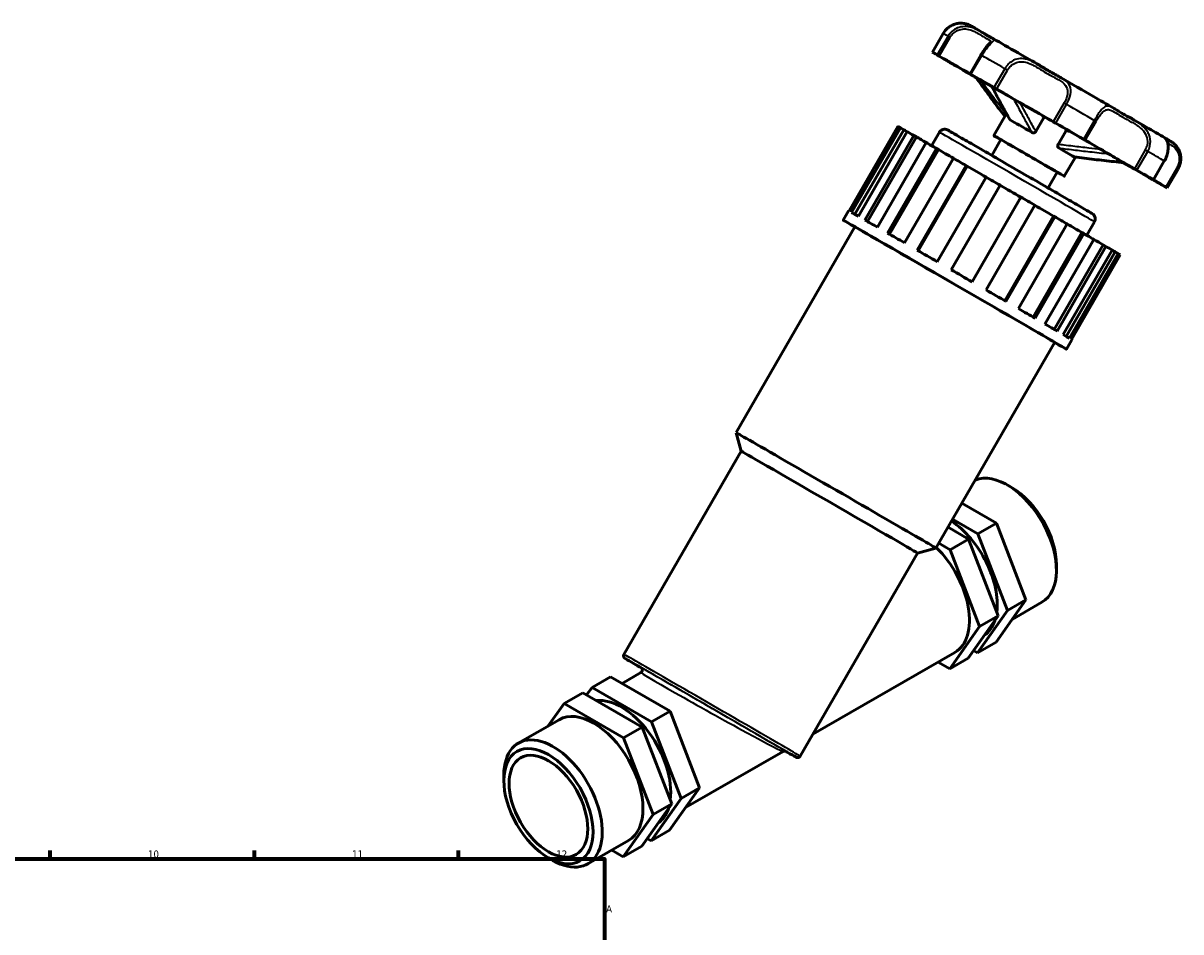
# Model space of a CAD drawing. Header units: millimetres. Extents: x 0 to 1019, y 0 to 1098.
# Tile 8 of 8: x 621 to 1019, y 549 to 861. Entities that reach past the tile are written whole.
import ezdxf

# ---------------------------------------------------------------- set-up
doc = ezdxf.new("R2010")
doc.units = ezdxf.units.MM
for name, color, linetype, lineweight in [('Border (ISO)', 7, 'Continuous', 70), ('Visible (ISO)', 7, 'Continuous', 50), ('Visible Narrow (ISO)', 7, 'Continuous', 35)]:
    doc.layers.add(name, color=color, linetype=linetype, lineweight=lineweight)
doc.styles.add('Note Text (ISO)', font='tahoma.ttf')

# ---------------------------------------------------------------- blocks, each defined once
blk = doc.blocks.new('Borders Default Border')
at = {"layer": 'Border (ISO)'}
for p, q in [((630.75, 574), (630.75, 576.9)), ((700.83, 574), (700.83, 576.9)), ((770.92, 574), (770.92, 576.9))]:
    blk.add_line(p, q, dxfattribs=at)
at = {"layer": 'Border (ISO)', "flags": 128}
blk.add_lwpolyline([(20, 20), (20, 574), (821, 574), (821, 20), (20, 20)], dxfattribs=at)
at = {"layer": 'Border (ISO)', "color": 232, "true_color": 0xca0064, "char_height": 2.5, "attachment_point": 7, "style": 'Note Text (ISO)'}
for s, insert in [('10', (664.29, 574.35)), ('11', (734.37, 574.4)), ('12', (804.46, 574.4)), ('A', (821.59, 555.62))]:
    blk.add_mtext(s, dxfattribs=dict(at, insert=insert))

msp = doc.modelspace()

# ---------------------------------------------------------------- linework, layer by layer
at = {"layer": 'Visible (ISO)'}
for p, q in [((937.332, 857.25), (933.606, 850.796)), ((938.301, 848.042), (938.316, 848.067)), ((950.262, 849.842), (946.536, 843.388)), ((954.675, 822.193), (959.024, 829.726)), ((969.107, 823.583), (971.732, 828.129)), ((904.956, 796.328), (921.717, 825.36)), ((921.809, 825.322), (905.042, 796.281)), ((905.863, 795.817), (922.63, 824.858)), ((923.723, 824.226), (906.96, 795.191)), ((924.933, 823.542), (908.166, 794.501)), ((921.717, 825.36), (921.802, 825.31)), ((922.63, 824.858), (923.723, 824.226)), ((933.314, 818.729), (935.98, 823.346)), ((976.72, 819.185), (979.345, 823.731)), ((910.425, 793.206), (927.192, 822.247)), ((928.117, 821.712), (911.352, 792.674)), ((931.481, 819.783), (914.714, 790.742)), ((927.192, 822.247), (928.117, 821.712)), ((953.977, 815.394), (957.095, 820.796)), ((918.19, 788.742), (934.957, 817.784)), ((935.623, 817.397), (918.858, 788.358)), ((934.957, 817.784), (935.623, 817.397)), ((978.876, 808.221), (982.676, 814.803)), ((940.811, 814.412), (924.044, 785.371)), ((928.397, 782.862), (945.164, 811.904)), ((945.507, 811.703), (928.741, 782.664)), ((945.164, 811.904), (945.507, 811.703)), ((1001.254, 811.689), (1001.248, 811.678)), ((1009.483, 807.024), (1013.209, 813.478)), ((952.012, 807.955), (935.245, 778.913)), ((973.337, 804.216), (976.456, 809.618)), ((1017.904, 810.723), (1014.178, 804.27)), ((940.048, 776.142), (956.815, 805.183)), ((963.97, 801.049), (947.204, 772.01)), ((963.985, 801.043), (947.218, 772.002)), ((963.97, 801.049), (963.985, 801.043)), ((902.962, 793.171), (904.825, 796.397)), ((952.002, 769.238), (968.769, 798.279)), ((975.188, 794.566), (958.423, 765.527)), ((975.559, 794.354), (958.792, 765.313)), ((963.088, 762.828), (979.855, 791.869)), ((975.188, 794.566), (975.559, 794.354)), ((986.556, 787.989), (989.222, 792.607)), ((866.242, 720.256), (906.995, 790.842)), ((984.911, 788.939), (968.146, 759.9)), ((985.602, 788.542), (968.835, 759.501)), ((984.911, 788.939), (985.602, 788.542)), ((972.223, 757.538), (988.99, 786.579)), ((992.187, 784.719), (975.422, 755.682)), ((993.13, 784.176), (976.363, 755.135)), ((992.187, 784.719), (993.13, 784.176)), ((978.51, 753.886), (995.277, 782.927)), ((996.303, 782.32), (979.54, 753.286)), ((997.406, 781.684), (980.639, 752.643)), ((981.336, 752.23), (998.103, 781.271)), ((996.303, 782.32), (997.406, 781.684)), ((934.812, 680.667), (975.565, 751.253)), ((979.598, 748.924), (981.461, 752.151)), ((867.947, 713.893), (866.242, 720.255)), ((827.694, 644.173), (867.947, 713.893)), ((960.919, 701.368), (959.334, 702.288)), ((955.574, 689.223), (943.722, 696.099)), ((946.028, 683.726), (938.949, 687.833)), ((940.54, 690.588), (949.21, 685.558)), ((955.574, 689.223), (949.21, 685.558)), ((965.715, 662.901), (955.574, 689.223)), ((946.028, 683.726), (939.665, 680.061)), ((956.169, 657.404), (946.028, 683.726)), ((949.21, 685.558), (959.351, 659.237)), ((928.45, 678.962), (934.812, 680.667)), ((935.768, 682.322), (939.665, 680.061)), ((939.665, 680.061), (949.806, 653.739)), ((888.196, 609.242), (928.45, 678.962)), ((976.169, 674.885), (976.169, 673.053)), ((955.444, 648.421), (965.715, 662.901)), ((965.715, 662.901), (959.351, 659.237)), ((960.937, 656.164), (971.196, 662.072)), ((945.898, 642.924), (956.169, 657.404)), ((959.351, 659.237), (949.08, 644.756)), ((956.169, 657.404), (949.806, 653.739)), ((949.806, 653.739), (939.534, 639.259)), ((955.444, 648.421), (949.08, 644.756)), ((892.551, 616.784), (941.321, 644.868)), ((949.08, 644.756), (947.747, 645.53)), ((939.534, 639.259), (935.572, 641.558)), ((945.898, 642.924), (939.534, 639.259)), ((816.722, 632.86), (823.086, 636.524)), ((823.086, 636.524), (843.498, 624.683)), ((827.048, 634.226), (833.506, 637.945)), ((814.873, 630.254), (816.722, 632.86)), ((816.722, 632.86), (837.134, 621.018)), ((807.176, 627.362), (813.54, 631.027)), ((833.952, 619.186), (813.54, 631.027)), ((807.176, 627.362), (801.683, 619.619)), ((827.588, 615.521), (807.176, 627.362)), ((837.134, 621.018), (843.498, 624.683)), ((843.498, 624.683), (853.639, 598.361)), ((791.424, 613.711), (805.389, 621.753)), ((837.134, 621.018), (847.275, 594.696)), ((827.588, 615.521), (833.952, 619.186)), ((844.093, 592.864), (833.952, 619.186)), ((837.729, 589.199), (827.588, 615.521)), ((848.86, 591.624), (882.311, 610.887)), ((786.451, 600.899), (786.451, 602.731)), ((853.639, 598.361), (843.368, 583.881)), ((847.275, 594.696), (853.639, 598.361)), ((833.822, 578.384), (844.093, 592.864)), ((847.275, 594.696), (837.004, 580.216)), ((837.729, 589.199), (844.093, 592.864)), ((827.458, 574.719), (837.729, 589.199)), ((815.279, 572.286), (829.244, 580.328)), ((837.004, 580.216), (835.67, 580.989)), ((837.004, 580.216), (843.368, 583.881)), ((823.496, 577.017), (827.458, 574.719)), ((827.458, 574.719), (833.822, 578.384)), ((801.701, 574.415), (803.286, 573.496))]:
    msp.add_line(p, q, dxfattribs=at)
for centre, major_axis, ratio, start_param, end_param in [((934.503, 850.279), (-0.896, 0.518), 0.0015778, 6.2341161, 7.3228402), ((973.892, 827.533), (-40.335, 23.288), 0.0015778, 5.9942395, 6.2341161), ((927.103, 854.524), (13.69, -7.904), 0.0015778, 5.6909136, 7.3228402), ((936.099, 849.377), (-0.896, 0.518), 0.0015778, 4.9055154, 5.9942395), ((933.312, 851.016), (13.69, -7.904), 0.0015778, 4.9055154, 6.5374421), ((939.197, 847.525), (-0.896, 0.518), 0.0015778, 5.6909136, 6.7796377), ((973.892, 827.533), (-40.335, 23.288), 0.0015778, 0.4964524, 0.736329), ((973.892, 827.533), (-28.235, 16.301), 0.0015778, 5.489949, 6.7355248), ((944.646, 844.362), (-0.896, 0.518), 0.0015778, 0.736329, 1.8250531), ((948.302, 842.222), (13.69, -7.904), 0.0015778, 1.5554332, 1.8250531), ((947.433, 842.871), (-0.896, 0.518), 0.0015778, 5.448718, 6.5374421), ((973.892, 827.533), (40.335, -23.288), 0.0015778, 2.0672487, 2.3071254), ((973.892, 827.533), (28.235, -16.301), 0.0015778, 2.0260177, 2.3483564), ((955.139, 838.433), (0.896, -0.518), 0.0015778, 0.9785246, 2.0672487), ((963.292, 833.751), (-13.69, 7.904), 0.0015778, 0.9785246, 2.6104513), ((973.892, 827.533), (28.235, -16.301), 0.0015778, 0.7775601, 2.0260177), ((970.502, 821.661), (12.101, -6.986), 0.0015778, 1.7973934, 2.5769807), ((975.862, 826.478), (0.896, -0.518), 0.0015778, 1.5217272, 2.6104513), ((959.91, 803.316), (-38.318, 22.123), 0.0015778, 6.0508025, 6.1775531), ((959.91, 803.316), (-37.169, 21.459), 0.0015778, 5.939195, 6.0537095), ((959.91, 803.316), (38.318, -22.123), 0.0015778, 2.5950507, 2.7218013), ((966.776, 815.207), (-12.101, 6.986), 0.0015778, 2.4980915, 6.9266864), ((973.892, 827.533), (40.335, -23.288), 0.0015778, 1.2818505, 1.5217272), ((959.91, 803.316), (37.169, -21.459), 0.0015778, 2.4426128, 2.5979576), ((959.91, 803.316), (38.318, -22.123), 0.0015778, 2.2808914, 2.407642), ((966.776, 815.207), (-9.68, 5.589), 0.0015778, 3.1415927, 6.2831853), ((985.164, 821.105), (0.896, -0.518), 0.0015778, 0.1931264, 1.2818505), ((999.482, 812.844), (-13.69, 7.904), 0.0015778, 0.1931264, 1.8250531), ((959.91, 803.316), (37.169, -21.459), 0.0015778, 2.1113947, 2.2837983), ((970.502, 821.661), (12.101, -6.986), 0.0015778, 0.226597, 1.0061843), ((973.892, 827.533), (28.235, -16.301), 0.0015778, 0.4552213, 0.7775601), ((959.91, 803.316), (38.318, -22.123), 0.0015778, 1.9667321, 2.0934827), ((959.91, 803.316), (37.169, -21.459), 0.0015778, 1.7858724, 1.9696391), ((973.892, 827.533), (-40.335, 23.288), 0.0015778, 2.2468679, 2.3071254), ((973.892, 827.533), (28.235, -16.301), 0.0015778, 5.8237516, 6.7384066), ((1014.472, 804.05), (-13.69, 7.904), 0.0015778, 4.9055154, 6.5374421), ((1000.351, 812.195), (0.896, -0.518), 0.0015778, 5.448718, 6.5374421), ((1003.138, 810.704), (0.896, -0.518), 0.0015778, 0.736329, 1.8250531), ((959.91, 803.316), (38.318, -22.123), 0.0015778, 1.6525728, 1.7793234), ((973.892, 827.533), (40.335, -23.288), 0.0015778, 0.4964524, 0.736329), ((1020.681, 800.542), (-13.69, 7.904), 0.0015778, 5.6909136, 7.3228402), ((1008.587, 807.541), (0.896, -0.518), 0.0015778, 5.6909136, 6.7796377), ((959.91, 803.316), (37.169, -21.459), 0.0015778, 1.4622572, 1.6551079), ((1011.686, 805.689), (0.896, -0.518), 0.0015778, 4.9055154, 5.9942395), ((973.892, 827.533), (40.335, -23.288), 0.0015778, 5.9942395, 6.2341161), ((1013.282, 804.787), (0.896, -0.518), 0.0015778, 6.2341161, 7.3228402), ((959.91, 803.316), (38.318, -22.123), 0.0015778, 1.3384135, 1.4651642), ((941.28, 771.048), (-38.318, 22.123), 0.0015778, 2.6786379, 6.74614), ((943.143, 774.274), (-38.318, 22.123), 0.0015778, 6.1775531, 6.2831853), ((943.143, 774.274), (-38.318, 22.123), 0.0015778, 5.8633939, 6.0508025), ((959.91, 803.316), (37.169, -21.459), 0.0015778, 1.1480979, 1.3310878), ((943.143, 774.274), (-38.318, 22.123), 0.0015778, 5.5492346, 5.7366432), ((959.91, 803.316), (38.318, -22.123), 0.0015778, 1.0242543, 1.1510049), ((959.91, 803.316), (37.169, -21.459), 0.0015778, 0.8339386, 1.005329), ((941.28, 771.048), (-34.285, 19.794), 0.0015778, 3.1415927, 6.2831853), ((943.143, 774.274), (-38.318, 22.123), 0.0015778, 5.2350753, 5.422484), ((959.91, 803.316), (38.318, -22.123), 0.0015778, 0.710095, 0.8368456), ((959.91, 803.316), (37.169, -21.459), 0.0015778, 0.5197794, 0.6733251), ((959.91, 803.316), (38.318, -22.123), 0.0015778, 0.3959357, 0.5226864), ((943.143, 774.274), (-38.318, 22.123), 0.0015778, 4.9209161, 5.1083247), ((959.91, 803.316), (37.169, -21.459), 0.0015778, 0.2056201, 0.3137879), ((959.91, 803.316), (38.318, -22.123), 0.0015778, 0.0817765, 0.2085271), ((943.143, 774.274), (-38.318, 22.123), 0.0015778, 4.6067568, 4.7941655), ((943.143, 774.274), (-38.318, 22.123), 0.0015778, 4.2925975, 4.4800062), ((943.143, 774.274), (-38.318, 22.123), 0.0015778, 3.9784382, 4.1658469), ((943.143, 774.274), (-38.318, 22.123), 0.0015778, 3.664279, 3.8516876), ((943.143, 774.274), (38.318, -22.123), 0.0015778, 0.2085271, 0.3959357), ((943.143, 774.274), (38.318, -22.123), 0.0015778, 0, 0.0817765), ((900.527, 700.461), (-34.285, 19.794), 0.0015778, 3.1400148, 6.2847632), ((898.198, 696.428), (-30.251, 17.466), 0.0015778, 3.1415927, 6.2831853), ((959.268, 682.785), (-11.928, 20.713), 0.5780931, 3.1415927, 6.2095769), ((960.859, 683.701), (-10.805, 18.763), 0.5780931, 3.9289245, 5.4958534), ((938.939, 671.078), (-11.928, 20.713), 0.5780931, 3.7878569, 5.429042), ((929.393, 665.581), (11.928, -20.713), 0.5780931, 0, 2.0247439), ((938.939, 671.078), (11.928, -20.713), 0.5780931, 0.0481308, 0.4719627), ((826.863, 606.538), (-11.928, 20.713), 0.5780931, 3.7878569, 6.0360111), ((817.317, 601.041), (-11.928, 20.713), 0.5780931, 3.1415927, 6.2831853), ((803.351, 592.998), (11.928, -20.713), 0.5780931, 5.4958534, 10.2121098), ((826.863, 606.538), (11.928, -20.713), 0.5780931, 0.0481308, 0.4719627)]:
    msp.add_ellipse(centre, major_axis=major_axis, ratio=ratio, start_param=start_param, end_param=end_param, dxfattribs=at)
for major_axis in [(10.805, -18.763), (9.542, -16.57)]:
    msp.add_ellipse((801.76, 592.082), major_axis=major_axis, ratio=0.5780931, dxfattribs=at)
for points, knots in [([(943.257, 860.767), (942.848, 860.762), (942.419, 860.72), (941.543, 860.541), (941.097, 860.404), (940.218, 860.027), (939.787, 859.787), (938.971, 859.209), (938.587, 858.872), (937.897, 858.115), (937.59, 857.697), (937.332, 857.25)], [2.71745753, 2.71745753, 2.71745753, 2.71745753, 2.84984022, 2.84984022, 2.98222292, 2.98222292, 3.11460562, 3.11460562, 3.24698831, 3.24698831, 3.37937101, 3.37937101, 3.37937101, 3.37937101]), ([(943.257, 860.767), (943.628, 860.771), (944.001, 860.745), (944.728, 860.637), (945.085, 860.554), (945.556, 860.406), (945.684, 860.361), (945.934, 860.267), (946.056, 860.216), (946.211, 860.148), (946.257, 860.127), (946.359, 860.079), (946.409, 860.055), (946.497, 860.011), (946.533, 859.993), (946.618, 859.949), (946.654, 859.93), (946.776, 859.864), (946.837, 859.83), (947.132, 859.666), (947.439, 859.492), (948.412, 858.938), (949.134, 858.525), (950.03, 858.012)], [0, 0, 0, 0, 0.1115363, 0.1115363, 0.220761, 0.220761, 0.2623508, 0.2623508, 0.3052387, 0.3052387, 0.3260539, 0.3260539, 0.3574842, 0.3574842, 0.3952291, 0.3952291, 0.4655233, 0.4655233, 0.6638704, 0.6638704, 1.2597395, 1.2597395, 1.990633, 1.990633, 1.990633, 1.990633]), ([(947.042, 859.7), (947.042, 859.7), (947.043, 859.699), (947.048, 859.696), (947.07, 859.683), (947.101, 859.664)], [1.237636, 1.237636, 1.237636, 1.237636, 1.25553595, 1.25553595, 1.39309158, 1.39309158, 1.39309158, 1.39309158]), ([(950.03, 858.012), (950.493, 857.747), (950.914, 857.483), (951.685, 856.996), (952.036, 856.773), (952.679, 856.382), (952.97, 856.215), (953.502, 855.931), (953.742, 855.814), (954.187, 855.601), (954.39, 855.51), (954.607, 855.385)], [1.1864623, 1.1864623, 1.1864623, 1.1864623, 1.3873956, 1.3873956, 1.5883289, 1.5883289, 1.7892621, 1.7892621, 1.9901954, 1.9901954, 2.1911287, 2.1911287, 2.1911287, 2.1911287]), ([(954.607, 855.385), (956.966, 854.029), (959.833, 852.379), (965.014, 849.395), (967.185, 848.143), (969.43, 846.849)], [0, 0, 0, 0, 1.2866583, 1.2866583, 2.1137827, 2.1137827, 2.1137827, 2.1137827]), ([(953.424, 854.235), (953.399, 854.191), (953.339, 854.101), (953.132, 853.829), (952.965, 853.625), (952.56, 853.129), (952.321, 852.837), (951.806, 852.173), (951.529, 851.802), (950.974, 851.001), (950.696, 850.572), (950.375, 850.035), (950.318, 849.938), (950.262, 849.842)], [2.64131279, 2.64131279, 2.64131279, 2.64131279, 2.75707328, 2.75707328, 2.9046903, 2.9046903, 3.05230732, 3.05230732, 3.19992434, 3.19992434, 3.34754135, 3.34754135, 3.37939788, 3.37939788, 3.37939788, 3.37939788]), ([(969.43, 846.849), (970.023, 846.507), (970.6, 846.153), (971.737, 845.453), (972.298, 845.108), (973.412, 844.443), (973.966, 844.124), (975.068, 843.51), (975.616, 843.216), (976.699, 842.634), (977.234, 842.347), (977.755, 842.047)], [1.1894432, 1.1894432, 1.1894432, 1.1894432, 1.3895179, 1.3895179, 1.5895927, 1.5895927, 1.7896675, 1.7896675, 1.9897423, 1.9897423, 2.1898171, 2.1898171, 2.1898171, 2.1898171]), ([(958.47, 828.766), (957.847, 829.576), (957.23, 830.39), (955.928, 832.117), (955.244, 833.031), (953.881, 834.862), (953.201, 835.779), (951.843, 837.614), (951.166, 838.533), (949.812, 840.371), (949.136, 841.29), (948.46, 842.21)], [0.1575201, 0.1575201, 0.1575201, 0.1575201, 0.5224912, 0.5224912, 0.9306163, 0.9306163, 1.3387413, 1.3387413, 1.7468664, 1.7468664, 2.1549914, 2.1549914, 2.1549914, 2.1549914]), ([(953.974, 839.075), (954.361, 838.348), (954.749, 837.622), (955.55, 836.125), (955.963, 835.355), (956.792, 833.815), (957.207, 833.046), (958.042, 831.51), (958.461, 830.744), (959.306, 829.215), (959.731, 828.454), (960.164, 827.696)], [0.5672209, 0.5672209, 0.5672209, 0.5672209, 0.9521271, 0.9521271, 1.3613774, 1.3613774, 1.7706277, 1.7706277, 2.1798781, 2.1798781, 2.5891284, 2.5891284, 2.5891284, 2.5891284]), ([(977.755, 842.047), (981.445, 839.917), (985.243, 837.723), (991.19, 834.287), (993.481, 832.963), (995.651, 831.708)], [0, 0, 0, 0, 1.2845549, 1.2845549, 2.1147626, 2.1147626, 2.1147626, 2.1147626]), ([(995.651, 831.708), (996.055, 831.474), (996.457, 831.22), (997.291, 830.693), (997.723, 830.421), (998.633, 829.873), (999.111, 829.597), (1000.116, 829.037), (1000.643, 828.754), (1001.736, 828.165), (1002.302, 827.859), (1002.877, 827.526)], [1.1893436, 1.1893436, 1.1893436, 1.1893436, 1.3895653, 1.3895653, 1.5897869, 1.5897869, 1.7900086, 1.7900086, 1.9902303, 1.9902303, 2.1904519, 2.1904519, 2.1904519, 2.1904519]), ([(971.884, 828.751), (971.885, 828.701), (971.884, 828.651), (971.871, 828.517), (971.855, 828.434), (971.805, 828.275), (971.773, 828.2), (971.732, 828.129)], [0.131682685, 0.131682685, 0.131682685, 0.131682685, 0.146767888, 0.146767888, 0.172099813, 0.172099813, 0.196628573, 0.196628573, 0.196628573, 0.196628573]), ([(1002.877, 827.526), (1005.745, 825.865), (1008.258, 824.408), (1011.486, 822.534), (1012.542, 821.92), (1013.361, 821.442)], [0, 0, 0, 0, 1.2853577, 1.2853577, 2.1109092, 2.1109092, 2.1109092, 2.1109092]), ([(935.98, 823.346), (936.092, 823.54), (936.237, 823.718), (936.571, 824.011), (936.761, 824.131), (937.166, 824.303), (937.385, 824.356), (937.711, 824.383), (937.82, 824.384), (938.031, 824.368), (938.136, 824.352), (938.312, 824.311), (938.389, 824.289), (938.486, 824.255), (938.515, 824.244), (938.573, 824.221), (938.599, 824.21), (938.641, 824.191), (938.658, 824.183), (938.695, 824.165), (938.71, 824.157), (938.755, 824.135), (938.773, 824.125), (938.847, 824.085), (938.903, 824.054), (939.218, 823.877), (939.636, 823.64), (941.159, 822.769), (942.534, 821.981), (945.903, 820.044), (947.911, 818.889), (952.34, 816.338), (954.816, 814.911), (959.922, 811.966), (962.615, 810.411), (967.879, 807.371), (970.516, 805.847), (975.406, 803.02), (977.719, 801.682), (981.738, 799.354), (983.493, 798.337), (986.234, 796.745), (987.252, 796.152), (988.073, 795.67), (988.24, 795.572), (988.409, 795.471), (988.449, 795.447), (988.515, 795.406), (988.531, 795.396), (988.599, 795.35), (988.612, 795.342), (988.645, 795.318), (988.667, 795.302), (988.726, 795.256), (988.764, 795.225), (988.837, 795.161), (988.871, 795.129), (988.956, 795.042), (989.007, 794.985), (989.138, 794.819), (989.212, 794.703), (989.365, 794.404), (989.43, 794.21), (989.505, 793.798), (989.51, 793.574), (989.45, 793.14), (989.384, 792.924), (989.266, 792.686), (989.245, 792.646), (989.222, 792.607)], [0, 0, 0, 0, 0.0671629, 0.0671629, 0.1331094, 0.1331094, 0.1990838, 0.1990838, 0.23157, 0.23157, 0.2632108, 0.2632108, 0.2876924, 0.2876924, 0.2995405, 0.2995405, 0.3144315, 0.3144315, 0.3304956, 0.3304956, 0.3582694, 0.3582694, 0.4266505, 0.4266505, 0.6316143, 0.6316143, 1.2497491, 1.2497491, 2.2016482, 2.2016482, 3.1161445, 3.1161445, 4.0301936, 4.0301936, 4.9439797, 4.9439797, 5.8577062, 5.8577062, 6.7714471, 6.7714471, 7.6852994, 7.6852994, 8.5995889, 8.5995889, 8.945453, 8.945453, 9.1088582, 9.1088582, 9.1889218, 9.1889218, 9.2034012, 9.2034012, 9.2199087, 9.2199087, 9.2379778, 9.2379778, 9.2528616, 9.2528616, 9.2761439, 9.2761439, 9.3170338, 9.3170338, 9.3771916, 9.3771916, 9.4428025, 9.4428025, 9.508771, 9.508771, 9.5224038, 9.5224038, 9.5224038, 9.5224038]), ([(969.107, 823.583), (969.044, 823.472), (968.961, 823.375), (968.767, 823.226), (968.661, 823.173), (968.434, 823.111), (968.315, 823.102), (968.127, 823.123), (968.058, 823.138), (967.922, 823.183), (967.856, 823.213), (967.794, 823.249)], [0, 0, 0, 0, 0.03822936, 0.03822936, 0.07370538, 0.07370538, 0.10970564, 0.10970564, 0.13136046, 0.13136046, 0.15350284, 0.15350284, 0.15350284, 0.15350284]), ([(979.345, 823.731), (979.414, 823.85), (979.503, 823.957), (979.664, 824.098), (979.727, 824.144), (979.792, 824.185)], [0, 0, 0, 0, 0.041411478, 0.041411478, 0.06516337, 0.06516337, 0.06516337, 0.06516337]), ([(976.986, 817.939), (976.882, 817.999), (976.791, 818.082), (976.658, 818.277), (976.614, 818.384), (976.571, 818.609), (976.571, 818.724), (976.613, 818.959), (976.658, 819.076), (976.72, 819.185)], [0, 0, 0, 0, 0.04263828, 0.04263828, 0.08046726, 0.08046726, 0.11615675, 0.11615675, 0.15375775, 0.15375775, 0.15375775, 0.15375775]), ([(1013.209, 813.478), (1013.544, 814.057), (1013.821, 814.669), (1014.242, 815.888), (1014.385, 816.494), (1014.549, 817.646), (1014.566, 818.186), (1014.509, 819.191), (1014.423, 819.637), (1014.188, 820.413), (1014.033, 820.721), (1013.729, 821.151), (1013.617, 821.293), (1013.361, 821.442)], [0, 0, 0, 0, 0.1808249, 0.1808249, 0.362182, 0.362182, 0.5490705, 0.5490705, 0.7582904, 0.7582904, 0.9953286, 0.9953286, 1.1851911, 1.1851911, 1.1851911, 1.1851911]), ([(1013.759, 821.102), (1013.827, 821.066), (1013.91, 821.024), (1014.174, 820.894), (1014.383, 820.795), (1014.842, 820.562), (1015.086, 820.433), (1015.349, 820.276)], [1.76590352, 1.76590352, 1.76590352, 1.76590352, 1.87086558, 1.87086558, 2.05059971, 2.05059971, 2.21150735, 2.21150735, 2.21150735, 2.21150735]), ([(1015.349, 820.276), (1015.42, 820.233), (1015.475, 820.2), (1015.607, 820.117), (1015.64, 820.097), (1015.72, 820.044), (1015.762, 820.017), (1015.874, 819.941), (1015.948, 819.89), (1016.118, 819.765), (1016.213, 819.692), (1016.499, 819.46), (1016.692, 819.285), (1017.226, 818.744), (1017.545, 818.343), (1017.815, 817.915)], [0, 0, 0, 0, 0.19921961, 0.19921961, 0.25335116, 0.25335116, 0.29216446, 0.29216446, 0.33147105, 0.33147105, 0.3706132, 0.3706132, 0.44862441, 0.44862441, 0.60046951, 0.60046951, 0.60046951, 0.60046951]), ([(982.317, 814.85), (983.452, 814.7), (984.586, 814.559), (986.855, 814.284), (987.99, 814.151), (990.259, 813.89), (991.395, 813.761), (993.665, 813.507), (994.8, 813.382), (997.057, 813.134), (998.178, 813.012), (999.299, 812.89)], [0.1142377, 0.1142377, 0.1142377, 0.1142377, 0.522382, 0.522382, 0.9305263, 0.9305263, 1.3386706, 1.3386706, 1.7468149, 1.7468149, 2.1496968, 2.1496968, 2.1496968, 2.1496968]), ([(1017.815, 817.915), (1018.039, 817.559), (1018.242, 817.162), (1018.573, 816.296), (1018.701, 815.825), (1018.854, 814.836), (1018.878, 814.317), (1018.806, 813.266), (1018.71, 812.735), (1018.395, 811.7), (1018.177, 811.196), (1017.904, 810.723)], [2.67951828, 2.67951828, 2.67951828, 2.67951828, 2.81948883, 2.81948883, 2.95945937, 2.95945937, 3.09942992, 3.09942992, 3.23940046, 3.23940046, 3.37937101, 3.37937101, 3.37937101, 3.37937101]), ([(833.744, 639.489), (832.782, 640.047), (831.927, 640.543), (829.794, 641.784), (828.829, 642.347), (828.256, 642.686), (828.174, 642.735), (828.086, 642.789), (828.064, 642.802), (828.025, 642.827), (828.014, 642.833), (827.974, 642.862), (827.962, 642.87), (827.933, 642.893), (827.917, 642.906), (827.875, 642.944), (827.848, 642.969), (827.795, 643.027), (827.767, 643.061), (827.692, 643.169), (827.649, 643.251), (827.588, 643.422), (827.568, 643.513), (827.556, 643.698), (827.563, 643.793), (827.604, 643.986), (827.642, 644.084), (827.694, 644.173)], [3.7836417, 3.7836417, 3.7836417, 3.7836417, 4.3437326, 4.3437326, 5.4253997, 5.4253997, 5.6823651, 5.6823651, 5.8081014, 5.8081014, 5.8707336, 5.8707336, 5.8890862, 5.8890862, 5.9027834, 5.9027834, 5.9166385, 5.9166385, 5.9303511, 5.9303511, 5.9578777, 5.9578777, 5.9852893, 5.9852893, 6.0135619, 6.0135619, 6.0444613, 6.0444613, 6.0444613, 6.0444613]), ([(833.506, 637.945), (833.599, 637.998), (833.702, 638.078), (833.855, 638.27), (833.911, 638.369), (833.983, 638.569), (834.001, 638.669), (834.012, 638.863), (834, 638.951), (833.962, 639.126), (833.932, 639.197), (833.863, 639.338), (833.828, 639.385), (833.764, 639.468), (833.739, 639.494), (833.698, 639.535), (833.683, 639.548), (833.654, 639.574), (833.643, 639.583), (833.617, 639.604), (833.607, 639.611), (833.579, 639.632), (833.573, 639.636), (833.564, 639.642), (833.561, 639.643), (833.561, 639.643)], [0.783464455, 0.783464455, 0.783464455, 0.783464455, 0.784177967, 0.784177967, 0.784726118, 0.784726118, 0.785278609, 0.785278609, 0.78595113, 0.78595113, 0.786918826, 0.786918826, 0.788488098, 0.788488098, 0.790543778, 0.790543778, 0.792673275, 0.792673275, 0.795448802, 0.795448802, 0.800222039, 0.800222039, 0.812055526, 0.812055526, 0.823146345, 0.823146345, 0.823146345, 0.823146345]), ([(883.253, 610.916), (883.253, 610.916), (883.253, 610.916), (883.251, 610.917), (883.248, 610.919), (883.214, 610.935), (883.2, 610.942), (883.144, 610.963), (883.132, 610.967), (883.096, 610.979), (883.069, 610.987), (882.985, 611.006), (882.937, 611.016), (882.806, 611.021), (882.755, 611.021), (882.597, 611.002), (882.472, 610.979), (882.311, 610.887)], [-2.395876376, -2.395876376, -2.395876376, -2.395876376, -2.392722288, -2.392722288, -2.375425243, -2.375425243, -2.366776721, -2.366776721, -2.364981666, -2.364981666, -2.362387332, -2.362387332, -2.360320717, -2.360320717, -2.359367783, -2.359367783, -2.358128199, -2.358128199, -2.358128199, -2.358128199]), ([(888.196, 609.242), (888.142, 609.148), (888.072, 609.062), (887.911, 608.92), (887.819, 608.862), (887.623, 608.78), (887.518, 608.754), (887.363, 608.741), (887.312, 608.741), (887.221, 608.747), (887.178, 608.752), (887.113, 608.765), (887.088, 608.771), (887.035, 608.786), (887.009, 608.794), (886.972, 608.808), (886.958, 608.813), (886.93, 608.825), (886.918, 608.83), (886.889, 608.843), (886.878, 608.849), (886.839, 608.869), (886.821, 608.878), (886.725, 608.931), (886.618, 608.991), (885.985, 609.348), (885.064, 609.874), (883.577, 610.726), (883.395, 610.83), (883.206, 610.939)], [0, 0, 0, 0, 0.0325253, 0.0325253, 0.0644538, 0.0644538, 0.0963567, 0.0963567, 0.1116814, 0.1116814, 0.1250097, 0.1250097, 0.1341017, 0.1341017, 0.1464644, 0.1464644, 0.1576575, 0.1576575, 0.1749694, 0.1749694, 0.2123487, 0.2123487, 0.3243162, 0.3243162, 0.6604673, 0.6604673, 1.6794077, 1.6794077, 1.8155171, 1.8155171, 1.8155171, 1.8155171])]:
    msp.add_open_spline(points, degree=3, knots=knots, dxfattribs=at)
for points in [[(951.833, 856.903), (952.354, 856.6), (952.912, 856.277), (953.505, 855.933)], [(948.46, 842.21), (948.45, 842.224), (948.441, 842.24), (948.433, 842.257)], [(960.285, 827.573), (960.235, 827.602), (960.194, 827.643), (960.164, 827.696)], [(1013.645, 821.231), (1014.049, 821.001), (1014.383, 820.81), (1014.638, 820.665)], [(982.317, 814.85), (982.309, 814.851), (982.302, 814.853), (982.295, 814.857)]]:
    msp.add_open_spline(points, degree=3, dxfattribs=at)
at = {"layer": 'Visible Narrow (ISO)'}
for p, q in [((933.607, 850.796), (937.333, 857.249)), ((938.966, 856.327), (935.24, 849.873)), ((935.927, 849.478), (939.653, 855.931)), ((938.454, 847.955), (938.468, 847.979)), ((946.831, 843.219), (950.557, 849.673)), ((958.438, 845.135), (954.712, 838.681)), ((955.64, 838.146), (959.366, 844.599)), ((978.816, 833.379), (975.09, 826.925)), ((975.907, 826.454), (979.633, 832.908)), ((989.146, 827.412), (985.42, 820.958)), ((986.044, 820.597), (989.77, 827.051)), ((1006.639, 817.289), (1002.913, 810.835)), ((1003.803, 810.321), (1007.529, 816.775)), ((1001.225, 811.706), (1001.219, 811.695)), ((1013.101, 813.541), (1009.375, 807.087)), ((1017.462, 810.98), (1013.736, 804.526))]:
    msp.add_line(p, q, dxfattribs=at)
for centre, major_axis, ratio, start_param, end_param in [((938.229, 856.732), (-0.896, 0.518), 0.0015778, 6.2341157, 6.2831849), ((977.618, 833.987), (-40.335, 23.288), 0.0015778, 5.9942395, 6.2341161), ((939.825, 855.83), (-0.896, 0.518), 0.0015778, 4.9055154, 5.9942395), ((951.159, 849.324), (-0.896, 0.518), 0.0015778, 5.4487179, 6.2831852), ((977.618, 833.987), (40.335, -23.288), 0.0015778, 2.0672487, 2.3071254), ((958.865, 844.887), (-0.896, 0.518), 0.0015778, 4.1201172, 5.2088413), ((979.588, 832.932), (0.896, -0.518), 0.0015778, 1.5217272, 2.6104513), ((977.618, 833.987), (40.335, -23.288), 0.0015778, 1.2818505, 1.5217272), ((988.89, 827.558), (0.896, -0.518), 0.0015778, 0.1931264, 1.2818505), ((962.601, 807.976), (-26.621, 15.37), 0.0015778, 3.1415927, 6.2831853), ((1006.864, 817.157), (0.896, -0.518), 0.0015778, 0.736329, 1.8250531), ((977.618, 833.987), (40.335, -23.288), 0.0015778, 0.4964524, 0.736329), ((1012.313, 813.995), (0.896, -0.518), 0.0015778, 0, 0.4964523), ((1017.008, 811.241), (0.896, -0.518), 0.0015778, 0, 1.0396549), ((857.445, 625.841), (-29.385, 16.966), 0.0015778, 2.6405475, 6.9164578), ((857.945, 626.707), (30.251, -17.466), 0.0015778, 0, 3.1415927), ((858.409, 625.282), (-24.901, 14.395), 0.0016725, 3.0687967, 6.3567757), ((857.909, 624.416), (24.406, -13.526), 0.016041, 3.1319284, 6.2735211)]:
    msp.add_ellipse(centre, major_axis=major_axis, ratio=ratio, start_param=start_param, end_param=end_param, dxfattribs=at)
for points, knots in [([(937.333, 857.249), (937.667, 857.828), (938.083, 858.358), (939.317, 859.55), (940.227, 860.088), (941.57, 860.548), (941.999, 860.647), (942.703, 860.744), (942.984, 860.764), (943.255, 860.767)], [-3.37937101, -3.37937101, -3.37937101, -3.37937101, -3.2086862, -3.2086862, -2.93491792, -2.93491792, -2.8062176, -2.8062176, -2.71745753, -2.71745753, -2.71745753, -2.71745753]), ([(950.03, 858.012), (949.952, 858.057), (949.874, 858.101), (949.34, 858.397), (948.85, 858.643), (947.591, 859.162), (946.783, 859.41), (945.104, 859.637), (944.241, 859.632), (942.598, 859.302), (941.819, 859.002), (940.578, 858.22), (940.084, 857.798), (939.401, 857.006), (939.167, 856.676), (938.966, 856.327)], [-1.1864623, -1.1864623, -1.1864623, -1.1864623, -1.1538182, -1.1538182, -0.9685931, -0.9685931, -0.7152234, -0.7152234, -0.4817424, -0.4817424, -0.2676346, -0.2676346, -0.1029364, -0.1029364, 0, 0, 0, 0]), ([(939.653, 855.931), (939.825, 856.228), (940.023, 856.51), (940.599, 857.188), (941.012, 857.552), (942.048, 858.231), (942.695, 858.496), (944.061, 858.797), (944.777, 858.812), (946.178, 858.636), (946.855, 858.431), (947.919, 857.994), (948.337, 857.784), (949.426, 857.181), (950.038, 856.776), (951.104, 856.102), (951.565, 855.825), (952.274, 855.449), (952.544, 855.321), (953.194, 855.016), (953.483, 854.887), (953.567, 854.56), (953.53, 854.423), (953.421, 854.234)], [0, 0, 0, 0, 0.1029364, 0.1029364, 0.2676346, 0.2676346, 0.4817424, 0.4817424, 0.7152234, 0.7152234, 0.9685931, 0.9685931, 1.1538182, 1.1538182, 1.4848349, 1.4848349, 1.7917297, 1.7917297, 2.0181579, 2.0181579, 2.4296388, 2.4296388, 2.6413128, 2.6413128, 2.6413128, 2.6413128]), ([(950.557, 849.673), (951.039, 850.508), (951.582, 851.306), (952.824, 852.917), (953.501, 853.631), (954.503, 854.662), (954.772, 854.934), (954.821, 855.226), (954.749, 855.305), (954.607, 855.387)], [-3.3793979, -3.3793979, -3.3793979, -3.3793979, -3.1330901, -3.1330901, -2.8023302, -2.8023302, -2.4296388, -2.4296388, -2.1911287, -2.1911287, -2.1911287, -2.1911287]), ([(969.43, 846.849), (969.325, 846.909), (969.22, 846.969), (968.563, 847.337), (968, 847.627), (966.625, 848.214), (965.797, 848.475), (964.154, 848.683), (963.344, 848.65), (961.826, 848.249), (961.117, 847.909), (959.976, 847.07), (959.519, 846.628), (958.868, 845.817), (958.64, 845.484), (958.438, 845.135)], [-1.1894432, -1.1894432, -1.1894432, -1.1894432, -1.1538251, -1.1538251, -0.9685927, -0.9685927, -0.7152232, -0.7152232, -0.4817421, -0.4817421, -0.2676345, -0.2676345, -0.1029363, -0.1029363, 0, 0, 0, 0]), ([(959.366, 844.599), (959.537, 844.896), (959.731, 845.18), (960.286, 845.871), (960.677, 846.247), (961.652, 846.96), (962.259, 847.248), (963.567, 847.581), (964.27, 847.602), (965.709, 847.402), (966.444, 847.163), (967.677, 846.627), (968.187, 846.363), (969.589, 845.576), (970.468, 845.017), (972.16, 843.978), (972.975, 843.497), (974.375, 842.719), (974.964, 842.407), (976.572, 841.546), (977.554, 841.016), (979.065, 839.792), (979.62, 839.106), (980.081, 837.467), (980.042, 836.549), (979.558, 834.845), (979.226, 834.09), (978.816, 833.379)], [0, 0, 0, 0, 0.1029363, 0.1029363, 0.2676345, 0.2676345, 0.4817421, 0.4817421, 0.7152232, 0.7152232, 0.9685927, 0.9685927, 1.1538251, 1.1538251, 1.4848475, 1.4848475, 1.7917844, 1.7917844, 2.0182289, 2.0182289, 2.4297416, 2.4297416, 2.8024215, 2.8024215, 3.1331817, 3.1331817, 3.3793979, 3.3793979, 3.3793979, 3.3793979]), ([(958.907, 829.523), (958.515, 830.033), (958.124, 830.544), (957.124, 831.862), (956.517, 832.669), (955.911, 833.478), (954.775, 834.995), (953.646, 836.517), (951.721, 839.122), (950.924, 840.203), (950.128, 841.285)], [0.1312521, 0.1312521, 0.1312521, 0.1312521, 0.3620003, 0.3620003, 0.7240006, 0.7240006, 0.7240006, 1.4023512, 1.4023512, 1.8830412, 1.8830412, 1.8830412, 1.8830412]), ([(960.285, 827.573), (960.055, 827.981), (959.825, 828.392), (959.221, 829.481), (958.848, 830.163), (958.476, 830.846), (957.293, 833.017), (956.122, 835.208), (954.669, 837.935), (954.386, 838.468), (954.103, 839.001)], [-2.5788885, -2.5788885, -2.5788885, -2.5788885, -2.3556938, -2.3556938, -1.9884868, -1.9884868, -1.9884868, -0.8222657, -0.8222657, -0.5394679, -0.5394679, -0.5394679, -0.5394679]), ([(979.633, 832.908), (980.115, 833.742), (980.509, 834.626), (981.105, 836.61), (981.18, 837.671), (980.734, 839.54), (980.153, 840.304), (978.909, 841.345), (978.353, 841.704), (977.756, 842.048)], [-3.3793979, -3.3793979, -3.3793979, -3.3793979, -3.1331817, -3.1331817, -2.8024215, -2.8024215, -2.4297416, -2.4297416, -2.1898171, -2.1898171, -2.1898171, -2.1898171]), ([(961.502, 834.74), (962.351, 833.151), (963.202, 831.564), (964.675, 828.843), (965.293, 827.708), (965.918, 826.576), (966.301, 825.883), (966.687, 825.191), (967.314, 824.083), (967.553, 823.665), (967.794, 823.249)], [-2.5279456, -2.5279456, -2.5279456, -2.5279456, -1.6867158, -1.6867158, -1.0830758, -1.0830758, -1.0830758, -0.7132073, -0.7132073, -0.4885249, -0.4885249, -0.4885249, -0.4885249]), ([(969.107, 823.583), (968.863, 824.011), (968.62, 824.442), (967.996, 825.559), (967.616, 826.247), (967.238, 826.938), (966.621, 828.064), (966.009, 829.196), (964.837, 831.373), (964.277, 832.417), (963.719, 833.462)], [0.4800529, 0.4800529, 0.4800529, 0.4800529, 0.7132073, 0.7132073, 1.0830758, 1.0830758, 1.0830758, 1.6867158, 1.6867158, 2.2413991, 2.2413991, 2.2413991, 2.2413991]), ([(995.651, 831.708), (995.256, 831.938), (994.879, 832.124), (994.083, 832.364), (993.663, 832.39), (992.832, 832.132), (992.421, 831.869), (991.593, 831.071), (991.179, 830.561), (990.427, 829.498), (990.093, 828.984), (989.554, 828.108), (989.348, 827.761), (989.146, 827.412)], [-1.1893436, -1.1893436, -1.1893436, -1.1893436, -0.9691408, -0.9691408, -0.7155725, -0.7155725, -0.4821308, -0.4821308, -0.2678505, -0.2678505, -0.1030194, -0.1030194, 0, 0, 0, 0]), ([(989.77, 827.051), (989.942, 827.348), (990.119, 827.642), (990.584, 828.385), (990.876, 828.818), (991.544, 829.709), (991.917, 830.132), (992.678, 830.779), (993.064, 830.982), (993.86, 831.152), (994.269, 831.099), (995.268, 830.762), (995.868, 830.4), (997.27, 829.519), (998.091, 828.991), (999.92, 827.943), (1000.928, 827.424), (1003.013, 826.272), (1004.095, 825.63), (1005.732, 824.191), (1006.346, 823.48), (1006.961, 822.292), (1007.113, 821.908), (1007.447, 820.662), (1007.466, 819.746), (1007.135, 818.316), (1006.924, 817.781), (1006.639, 817.289)], [0, 0, 0, 0, 0.1030194, 0.1030194, 0.2678505, 0.2678505, 0.4821308, 0.4821308, 0.7155725, 0.7155725, 0.9691408, 0.9691408, 1.3204682, 1.3204682, 1.7137508, 1.7137508, 2.1095725, 2.1095725, 2.5138102, 2.5138102, 2.8064635, 2.8064635, 2.9352194, 2.9352194, 3.2087899, 3.2087899, 3.3793711, 3.3793711, 3.3793711, 3.3793711]), ([(1007.529, 816.775), (1007.862, 817.353), (1008.109, 817.981), (1008.488, 819.665), (1008.457, 820.746), (1008.056, 822.213), (1007.876, 822.665), (1007.152, 824.061), (1006.438, 824.891), (1004.778, 826.362), (1003.822, 826.981), (1002.878, 827.526)], [-3.3793711, -3.3793711, -3.3793711, -3.3793711, -3.2087899, -3.2087899, -2.9352194, -2.9352194, -2.8064635, -2.8064635, -2.5138102, -2.5138102, -2.1904519, -2.1904519, -2.1904519, -2.1904519]), ([(991.393, 817.476), (990.042, 817.623), (988.692, 817.772), (985.498, 818.128), (983.655, 818.337), (981.814, 818.554), (980.812, 818.672), (979.81, 818.792), (978.113, 819.004), (977.416, 819.093), (976.72, 819.185)], [0.4782552, 0.4782552, 0.4782552, 0.4782552, 0.9638898, 0.9638898, 1.6272442, 1.6272442, 1.6272442, 1.9882542, 1.9882542, 2.2399064, 2.2399064, 2.2399064, 2.2399064]), ([(1013.362, 821.443), (1013.451, 821.391), (1013.574, 821.289), (1013.872, 820.898), (1014.053, 820.578), (1014.332, 819.679), (1014.434, 819.119), (1014.458, 817.83), (1014.392, 817.119), (1014.089, 815.796), (1013.896, 815.2), (1013.484, 814.251), (1013.303, 813.89), (1013.101, 813.541)], [-1.1851911, -1.1851911, -1.1851911, -1.1851911, -0.969142, -0.969142, -0.7155733, -0.7155733, -0.4821317, -0.4821317, -0.2678509, -0.2678509, -0.1030196, -0.1030196, 0, 0, 0, 0]), ([(1014.429, 819.546), (1014.642, 819.443), (1014.898, 819.322), (1015.694, 818.901), (1016.308, 818.528), (1017.305, 817.456), (1017.704, 816.868), (1018.095, 815.809), (1018.189, 815.458), (1018.377, 814.295), (1018.342, 813.409), (1017.966, 812.003), (1017.747, 811.473), (1017.462, 810.98)], [1.8809984, 1.8809984, 1.8809984, 1.8809984, 2.1092558, 2.1092558, 2.5134588, 2.5134588, 2.8062176, 2.8062176, 2.9349179, 2.9349179, 3.2086862, 3.2086862, 3.379371, 3.379371, 3.379371, 3.379371]), ([(1017.816, 817.913), (1017.552, 818.333), (1017.258, 818.697), (1016.414, 819.575), (1015.854, 819.975), (1015.35, 820.276)], [-2.67951828, -2.67951828, -2.67951828, -2.67951828, -2.51345884, -2.51345884, -2.21150735, -2.21150735, -2.21150735, -2.21150735]), ([(976.986, 817.939), (977.664, 817.847), (978.342, 817.758), (980.026, 817.544), (981.032, 817.421), (982.038, 817.301), (983.886, 817.08), (985.734, 816.868), (989.731, 816.418), (991.881, 816.182), (994.031, 815.948)], [-2.2314344, -2.2314344, -2.2314344, -2.2314344, -1.9882542, -1.9882542, -1.6272442, -1.6272442, -1.6272442, -0.9638898, -0.9638898, -0.1920139, -0.1920139, -0.1920139, -0.1920139]), ([(999.263, 812.911), (997.164, 813.138), (995.067, 813.366), (991.087, 813.808), (989.205, 814.02), (987.325, 814.24), (986.322, 814.357), (985.32, 814.477), (983.644, 814.684), (982.969, 814.769), (982.295, 814.857)], [-2.1572491, -2.1572491, -2.1572491, -2.1572491, -1.4023512, -1.4023512, -0.7240006, -0.7240006, -0.7240006, -0.3620003, -0.3620003, -0.1178285, -0.1178285, -0.1178285, -0.1178285])]:
    msp.add_open_spline(points, degree=3, knots=knots, dxfattribs=at)
for points in [[(971.135, 829.184), (971.333, 828.831), (971.532, 828.479), (971.732, 828.129)], [(979.345, 823.731), (979.874, 823.661), (980.403, 823.593), (980.933, 823.526)]]:
    msp.add_open_spline(points, degree=3, dxfattribs=at)

# ---------------------------------------------------------------- block references
msp.add_blockref('Borders Default Border', (0, 0))

doc.saveas('drawing.dxf')
